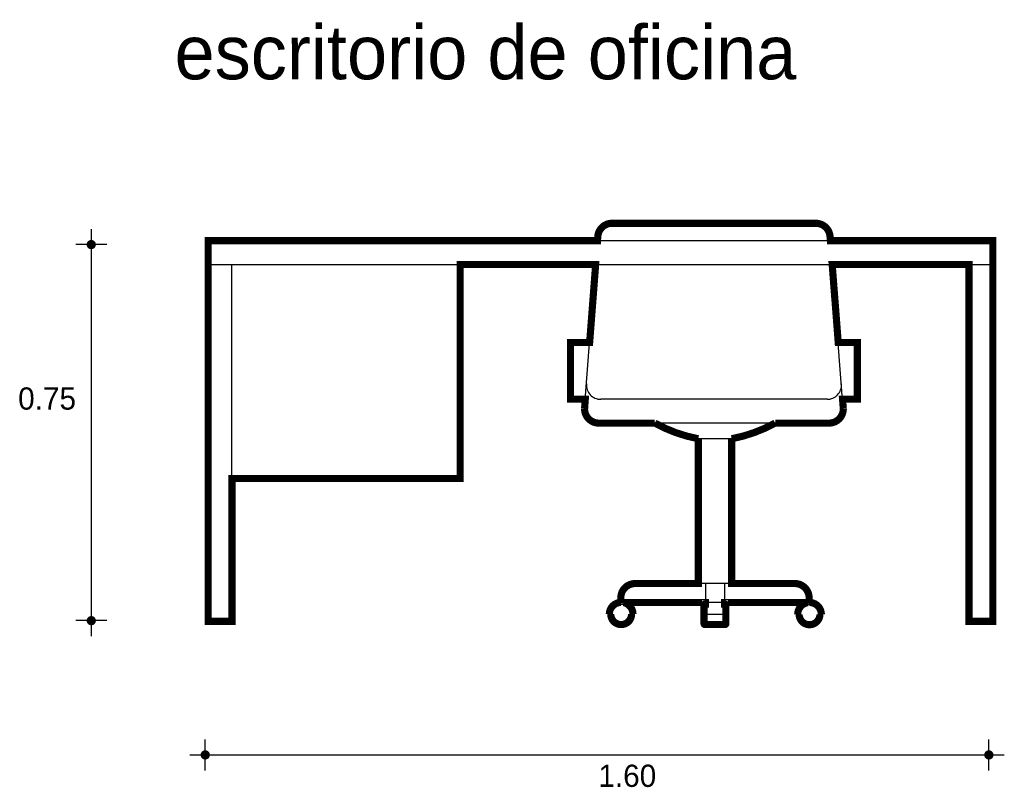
# Model space of a CAD drawing. Extents: x 8.12 to 10.19, y -2.33 to -0.72.
import ezdxf

# ---------------------------------------------------------------- set-up
doc = ezdxf.new("R2010")
doc.units = 0
doc.header["$MEASUREMENT"] = 0
for name, color, linetype in [('BORDE', 2, 'CONTINUOUS'), ('COTAS', 6, 'CONTINUOUS'), ('DIBUJO', 5, 'CONTINUOUS'), ('TEXTO', 4, 'CONTINUOUS')]:
    doc.layers.add(name, color=color, linetype=linetype)

msp = doc.modelspace()

# ---------------------------------------------------------------- linework, layer by layer
at = {"layer": 'BORDE', "const_width": 0.015}
msp.add_lwpolyline([(9.3371, -1.1824), (9.3377, -1.1736, -0.391902), (9.3677, -1.1459), (9.7962, -1.1459, -0.391902), (9.8261, -1.1736), (9.8268, -1.1824), (10.1684, -1.1824), (10.1684, -1.9824), (10.1184, -1.9824), (10.1184, -1.2324), (9.8306, -1.2324), (9.8433, -1.3964), (9.8836, -1.3964), (9.8836, -1.5156), (9.8524, -1.5156), (9.854, -1.5359, -0.414214), (9.824, -1.5659), (9.7108, -1.5659, -0.078851), (9.6191, -1.5988), (9.6191, -1.9031), (9.7521, -1.9031, -0.414214), (9.7821, -1.9331), (9.7821, -1.943, -0.423525), (9.8078, -1.9677), (9.8048, -1.9677, -1.004437), (9.7611, -1.9677), (9.7581, -1.9677, -0.378393), (9.78, -1.9431), (9.6041, -1.9431), (9.6041, -1.9461), (9.6051, -1.9461, -0.414214), (9.6071, -1.9481), (9.6071, -1.9873, -0.414214), (9.6051, -1.9893), (9.5631, -1.9893, -0.414214), (9.5611, -1.9873), (9.5611, -1.9481, -0.414214), (9.5631, -1.9461), (9.5641, -1.9461), (9.5641, -1.9431), (9.3919, -1.9431, -0.355246), (9.4117, -1.9674), (9.4087, -1.9674, -1.004437), (9.365, -1.9674), (9.362, -1.9674, -0.404075), (9.3861, -1.9427), (9.3861, -1.9331, -0.414214), (9.4161, -1.9031), (9.5491, -1.9031), (9.5491, -1.5988, -0.078851), (9.4575, -1.5659), (9.3399, -1.5659, -0.414214), (9.3099, -1.5359), (9.3114, -1.5156), (9.2802, -1.5156), (9.2802, -1.3964), (9.3206, -1.3964), (9.3332, -1.2324), (9.0484, -1.2324), (9.0484, -1.6824), (8.5684, -1.6824), (8.5684, -1.9824), (8.5184, -1.9824), (8.5184, -1.1824)], format="xyb", close=True, dxfattribs=at)
at = {"layer": 'COTAS'}
for p, q in [((8.2726, -1.1583), (8.2726, -2.0135)), ((8.305, -1.1907), (8.2401, -1.1907)), ((8.305, -1.9811), (8.2401, -1.9811)), ((8.5122, -2.2957), (8.5122, -2.2308)), ((10.1601, -2.2957), (10.1601, -2.2308)), ((8.4797, -2.2633), (10.1926, -2.2633))]:
    msp.add_line(p, q, dxfattribs=at)
at = {"layer": 'COTAS', "const_width": 0.00974}
for points in [[(8.2677, -1.1907, 1), (8.2774, -1.1907, 1)], [(8.2677, -1.9811, 1), (8.2774, -1.9811, 1)], [(8.5073, -2.2633, 1), (8.5171, -2.2633, 1)], [(10.1552, -2.2633, 1), (10.165, -2.2633, 1)]]:
    msp.add_lwpolyline(points, format="xyb", close=True, dxfattribs=at)
at = {"layer": 'DIBUJO'}
for p, q in [((9.3677, -1.1459), (9.7962, -1.1459)), ((9.3371, -1.1824), (9.3377, -1.1736)), ((9.8268, -1.1824), (9.8261, -1.1736)), ((8.5184, -1.1824), (10.1684, -1.1824)), ((8.5184, -1.9824), (8.5184, -1.1824)), ((10.1684, -1.9824), (10.1684, -1.1824)), ((8.5184, -1.2324), (10.1684, -1.2324)), ((8.5684, -1.9824), (8.5684, -1.2324)), ((9.0484, -1.6824), (9.0484, -1.2324)), ((9.3099, -1.5359), (9.3332, -1.2324)), ((9.854, -1.5359), (9.8306, -1.2324)), ((10.1184, -1.9824), (10.1184, -1.2324)), ((9.2802, -1.5156), (9.2802, -1.3964)), ((9.3197, -1.3964), (9.2802, -1.3964)), ((9.8442, -1.3964), (9.8836, -1.3964)), ((9.8836, -1.5156), (9.8836, -1.3964)), ((9.3114, -1.5156), (9.2802, -1.5156)), ((9.8201, -1.5159), (9.3438, -1.5159)), ((9.8836, -1.5156), (9.8524, -1.5156)), ((9.824, -1.5659), (9.3399, -1.5659)), ((9.6191, -1.5988), (9.5491, -1.5988)), ((9.5491, -1.9031), (9.5491, -1.5988)), ((9.6191, -1.9031), (9.6191, -1.5988)), ((8.5684, -1.6824), (9.0484, -1.6824)), ((9.7521, -1.9031), (9.4161, -1.9031)), ((9.5641, -1.9031), (9.5641, -1.9681)), ((9.6041, -1.9031), (9.6041, -1.9681)), ((9.3861, -1.9431), (9.3861, -1.9331)), ((9.7821, -1.9431), (9.3861, -1.9431)), ((9.5641, -1.9461), (9.5631, -1.9461)), ((9.6051, -1.9461), (9.6041, -1.9461)), ((9.7821, -1.9431), (9.7821, -1.9331)), ((9.5611, -1.9481), (9.5611, -1.9873)), ((9.6071, -1.9481), (9.6071, -1.9873)), ((8.5184, -1.9824), (8.5684, -1.9824)), ((9.3649, -1.9681), (9.3619, -1.9681)), ((9.4116, -1.9681), (9.4086, -1.9681)), ((9.6041, -1.9681), (9.5641, -1.9681)), ((9.7611, -1.9681), (9.7581, -1.9681)), ((9.8078, -1.9681), (9.8048, -1.9681)), ((10.1184, -1.9824), (10.1684, -1.9824)), ((9.5631, -1.9893), (9.6051, -1.9893))]:
    msp.add_line(p, q, dxfattribs=at)
for centre in [(9.3868, -1.9682), (9.783, -1.9682)]:
    msp.add_circle(centre, 0.0219, dxfattribs=at)
for centre, radius, start, end in [((9.3677, -1.1759), 0.03, 90, 175.6013), ((9.7962, -1.1759), 0.03, 4.3987, 90), ((9.3438, -1.4859), 0.03, 175.6013, 270), ((9.8201, -1.4859), 0.03, 270, 4.3987), ((9.3399, -1.5359), 0.03, 180, 270), ((9.824, -1.5359), 0.03, 270, 0), ((9.6071, -1.2937), 0.3106, 241.2166, 259.2507), ((9.5612, -1.2937), 0.3106, 280.7493, 298.7834), ((9.4161, -1.9331), 0.03, 90, 180), ((9.7521, -1.9331), 0.03, 0, 90), ((9.3868, -1.9682), 0.0249, 0.223, 179.777), ((9.5631, -1.9481), 0.002, 90, 180), ((9.6051, -1.9481), 0.002, 360, 90), ((9.783, -1.9682), 0.0249, 0.223, 179.777), ((9.5631, -1.9873), 0.002, 180, 270), ((9.6051, -1.9873), 0.002, 270, 0)]:
    msp.add_arc(centre, radius, start, end, dxfattribs=at)

# ---------------------------------------------------------------- texts
at = {"layer": 'COTAS'}
for s, p in [('0.75', (8.1188, -1.5376)), ('1.60', (9.3389, -2.3305))]:
    msp.add_text(s, height=0.04675, dxfattribs=at).set_placement(p)
at = {"layer": 'TEXTO'}
msp.add_text('escritorio de oficina', height=0.113495, dxfattribs=at).set_placement((8.4477, -0.8433))

doc.saveas('drawing.dxf')
